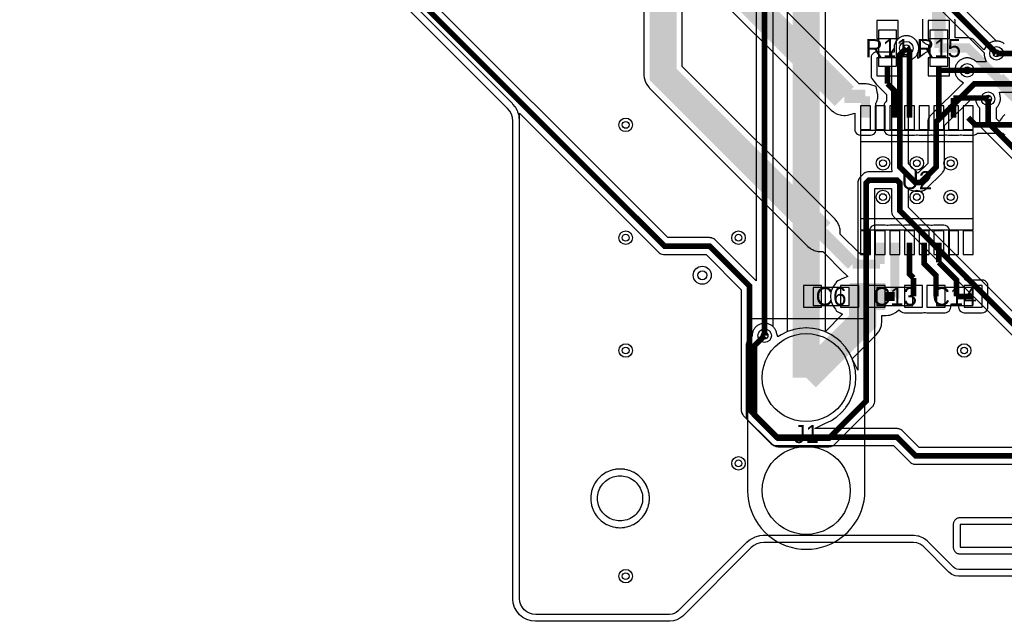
# Model space of a CAD drawing. Header units: millimetres. Extents: x -74 to 74, y -32 to 26.
# Tile 1 of 16: x -62 to -18, y -32 to -5. Entities that reach past the tile are written whole.
import ezdxf
from ezdxf.enums import TextEntityAlignment as Align

# ---------------------------------------------------------------- set-up
doc = ezdxf.new("R2010")
doc.units = ezdxf.units.MM
for name, color, linetype in [('COBRE_BAIXO', 7, 'Continuous'), ('COBRE_CIMA', 7, 'Continuous'), ('CONTORNO', 7, 'Continuous'), ('CORPOS_CIMA', 7, 'Continuous'), ('FUROS', 7, 'Continuous'), ('PADS_BAIXO', 7, 'Continuous'), ('PADS_CIMA', 7, 'Continuous'), ('PLANO_GND_BAIXO', 7, 'Continuous'), ('PLANO_GND_CIMA', 7, 'Continuous'), ('REFS_CIMA', 7, 'Continuous'), ('VIAS', 7, 'Continuous')]:
    doc.layers.add(name, color=color, linetype=linetype)

msp = doc.modelspace()

# ---------------------------------------------------------------- linework, layer by layer
at = {"layer": 'COBRE_BAIXO'}
for points, const_width in [([(29.283, 12.2), (29.283, 11.458), (29.208, 11.383), (25.761, 11.383), (18.181, 18.963), (11.646, 18.963), (9.643, 20.966), (-3.765, 20.966), (-5.002, 22.203), (-5.002, 23.679), (-5.886, 24.563), (-6.694, 24.563), (-7.612, 23.645), (-7.612, 21.301), (-11.67, 17.243), (-18.019, 17.243), (-18.279, 16.983), (-24.104, 16.983), (-28.846, 12.241), (-28.846, -19.341)], 0.25), ([(-61.73, 5.255), (-52.772, 5.255), (-45.478, -2.039), (-45.478, -3.177), (-33.283, -15.372), (-31.285, -15.372), (-29.509, -17.148), (-29.509, -22.623), (-28.246, -23.886), (-25.994, -23.886), (-24.338, -22.23), (-24.338, -12.573), (-24.215, -12.45), (-22.973, -12.45), (-22.85, -12.573), (-22.85, -13.809), (-16.858, -19.801), (-12.098, -19.801), (-9.946, -21.953)], 0.25), ([(-27, -21.2), (-27, 3.31), (-24.5, 3.31)], 1.2), ([(-27, -21.2), (-27, 3.31), (-22, 3.31)], 1.2), ([(-18.569, -6.832), (-20.857, -4.544), (-20.857, -3.828)], 0.25), ([(-22.562, -6.6), (-22.85, -6.888), (-22.85, -11.875), (-22.167, -12.558), (-21.931, -12.558), (-21.242, -11.869), (-21.242, -9.867), (-19.556, -8.181), (-12.528, -8.181), (-3.74, -16.969), (6.702, -16.969)], 0.25), ([(-19.866, -7.582), (-6.961, -7.582), (-1.581, -12.962), (8.143, -12.962)], 0.25), ([(-18.945, -8.839), (-18.945, -9.89), (-17.35, -11.485), (-15.931, -11.485), (-4.444, -22.972)], 0.25)]:
    msp.add_lwpolyline(points, dxfattribs=dict(at, const_width=const_width))
at = {"layer": 'COBRE_CIMA'}
for points, const_width in [([(-25.307, -8.733), (-33.762, -0.278)], 1.2), ([(-26.34, -14.767), (-33.342, -7.765), (-33.342, -3.238)], 1.2), ([(-21.125, -5.775), (-21.125, -4.958)], 0.6), ([(-21.125, -5.775), (-21.125, -6.592)], 0.4), ([(-22.562, -6.6), (-22.425, -6.737), (-22.425, -9.675)], 0.25), ([(-18.486, -7.947), (-19.841, -6.592), (-21.125, -6.592)], 0.4), ([(-2.744, -19.69), (-15.602, -6.832), (-18.569, -6.832)], 0.25), ([(-23.4, -7.425), (-23.4, -8.167)], 0.25), ([(-21.125, -7.425), (-21.125, -7.582)], 0.25), ([(-21.125, -7.582), (-21.125, -9.675)], 0.25), ([(-21.125, -7.582), (-19.866, -7.582)], 0.25), ([(-17.132, -9.407), (-17.132, -9.301), (-18.486, -7.947)], 0.6), ([(-23.4, -8.167), (-23.075, -8.492), (-23.075, -9.675)], 0.25), ([(-24.375, -8.733), (-25.307, -8.733)], 0.6), ([(-24.375, -9.675), (-24.375, -8.733)], 0.4), ([(-20.475, -8.808), (-18.976, -8.808), (-18.945, -8.839)], 0.25), ([(-20.475, -9.675), (-20.475, -8.808)], 0.25), ([(-19.825, -9.675), (-19.504, -9.996), (-17.877, -9.996)], 0.25), ([(-24.94, -16.167), (-26.34, -14.767)], 0.6), ([(-23.725, -15.225), (-23.725, -16.167)], 0.4), ([(-23.075, -15.225), (-23.075, -17.592), (-23.083, -17.6)], 0.4), ([(-22.425, -15.225), (-22.425, -16.608), (-22.25, -16.783)], 0.25), ([(-21.775, -15.225), (-21.775, -16.153), (-21.25, -16.678), (-21.25, -17.6)], 0.25), ([(-21.125, -15.225), (-21.125, -16.092)], 0.25), ([(-23.725, -16.167), (-24.94, -16.167)], 0.4), ([(-21.125, -16.092), (-20.342, -16.875), (-20.342, -17.6)], 0.25), ([(-24.5, -17.6), (-25.075, -17.6)], 1.2), ([(-24.5, -17.9), (-24.5, -17.6)], 1.2), ([(-23.9, -17.6), (-24.5, -17.6)], 1.2), ([(-23.491, -17.6), (-23.9, -17.6)], 1.2), ([(-22.25, -17.6), (-22.25, -16.783)], 0.25), ([(-27, -21.2), (-24.5, -18.7), (-24.5, -17.9)], 1.2), ([(-23.491, -17.6), (-23.083, -17.6)], 0.4), ([(-19.6, -17.6), (-20.342, -17.6)], 0.25), ([(-11.857, -23.37), (-11.857, -23.821), (-12.703, -24.667), (-22.149, -24.667), (-22.981, -23.835), (-28.32, -23.835), (-29.292, -22.863), (-29.292, -19.787), (-28.846, -19.341)], 0.25)]:
    msp.add_lwpolyline(points, dxfattribs=dict(at, const_width=const_width))
at = {"layer": 'CONTORNO'}
msp.add_lwpolyline([(0, -30), (-20.251, -30), (-20.407, -29.98), (-20.551, -29.92), (-20.676, -29.824), (-21.824, -28.676), (-21.949, -28.58), (-22.093, -28.52), (-22.249, -28.5), (-28.879, -28.5), (-29.035, -28.515), (-29.185, -28.561), (-29.323, -28.635), (-29.444, -28.734), (-32.476, -31.766), (-32.597, -31.865), (-32.735, -31.939), (-32.885, -31.985), (-33.041, -32), (-39, -32), (-39.195, -31.981), (-39.383, -31.924), (-39.556, -31.831), (-39.707, -31.707), (-39.831, -31.556), (-39.924, -31.383), (-39.981, -31.195), (-40, -31), (-40, -9.831), (-40.015, -9.675), (-40.061, -9.525), (-40.135, -9.387), (-40.234, -9.266), (-44.766, -4.734)], dxfattribs=at)
at = {"layer": 'CORPOS_CIMA'}
for points in [[(-23, -7.4), (-23, -5.8), (-23.8, -5.8), (-23.8, -7.4)], [(-21.525, -5.8), (-21.525, -7.4), (-20.725, -7.4), (-20.725, -5.8)], [(-24.6, -10.25), (-24.6, -14.65), (-19.6, -14.65), (-19.6, -10.25)], [(-25.1, -17.2), (-26.7, -17.2), (-26.7, -18), (-25.1, -18)], [(-23.875, -18), (-22.275, -18), (-22.275, -17.2), (-23.875, -17.2)], [(-21.225, -18), (-19.625, -18), (-19.625, -17.2), (-21.225, -17.2)], [(-29.6, -18.593), (-29.6, -26.207), (-29.59, -26.434), (-29.561, -26.658), (-29.511, -26.88), (-29.443, -27.096), (-29.356, -27.306), (-29.252, -27.507), (-29.13, -27.698), (-28.992, -27.878), (-28.838, -28.045), (-28.671, -28.199), (-28.491, -28.337), (-28.3, -28.459), (-28.099, -28.563), (-27.889, -28.65), (-27.673, -28.718), (-27.451, -28.768), (-27.227, -28.797), (-27, -28.807), (-26.773, -28.797), (-26.549, -28.768), (-26.327, -28.718), (-26.111, -28.65), (-25.901, -28.563), (-25.7, -28.459), (-25.509, -28.337), (-25.329, -28.199), (-25.162, -28.045), (-25.008, -27.878), (-24.87, -27.698), (-24.748, -27.507), (-24.644, -27.306), (-24.557, -27.096), (-24.489, -26.88), (-24.439, -26.658), (-24.41, -26.434), (-24.4, -26.207), (-24.4, -18.593)]]:
    msp.add_lwpolyline(points, close=True, dxfattribs=at)
at = {"layer": 'FUROS'}
for points in [[(-34.25, -26.55), (-34.253, -26.628), (-34.262, -26.706), (-34.278, -26.783), (-34.299, -26.859), (-34.326, -26.933), (-34.359, -27.004), (-34.397, -27.072), (-34.441, -27.138), (-34.49, -27.199), (-34.543, -27.257), (-34.601, -27.31), (-34.662, -27.359), (-34.728, -27.403), (-34.796, -27.441), (-34.867, -27.474), (-34.941, -27.501), (-35.017, -27.522), (-35.094, -27.538), (-35.172, -27.547), (-35.25, -27.55), (-35.328, -27.547), (-35.406, -27.538), (-35.483, -27.522), (-35.559, -27.501), (-35.633, -27.474), (-35.704, -27.441), (-35.772, -27.403), (-35.838, -27.359), (-35.899, -27.31), (-35.957, -27.257), (-36.01, -27.199), (-36.059, -27.138), (-36.103, -27.072), (-36.141, -27.004), (-36.174, -26.933), (-36.201, -26.859), (-36.222, -26.783), (-36.238, -26.706), (-36.247, -26.628), (-36.25, -26.55), (-36.247, -26.472), (-36.238, -26.394), (-36.222, -26.317), (-36.201, -26.241), (-36.174, -26.167), (-36.141, -26.096), (-36.103, -26.028), (-36.059, -25.962), (-36.01, -25.901), (-35.957, -25.843), (-35.899, -25.79), (-35.838, -25.741), (-35.772, -25.697), (-35.704, -25.659), (-35.633, -25.626), (-35.559, -25.599), (-35.483, -25.578), (-35.406, -25.562), (-35.328, -25.553), (-35.25, -25.55), (-35.172, -25.553), (-35.094, -25.562), (-35.017, -25.578), (-34.941, -25.599), (-34.867, -25.626), (-34.796, -25.659), (-34.728, -25.697), (-34.662, -25.741), (-34.601, -25.79), (-34.543, -25.843), (-34.49, -25.901), (-34.441, -25.962), (-34.397, -26.028), (-34.359, -26.096), (-34.326, -26.167), (-34.299, -26.241), (-34.278, -26.317), (-34.262, -26.394), (-34.253, -26.472)], [(-13.185, -28.713), (-13.185, -27.713), (-20.185, -27.713), (-20.185, -28.713)]]:
    msp.add_lwpolyline(points, close=True, dxfattribs=at)
at = {"layer": 'PADS_BAIXO'}
for points in [[(-25.05, -21.2), (-25.067, -21.455), (-25.116, -21.705), (-25.198, -21.946), (-25.311, -22.175), (-25.453, -22.387), (-25.621, -22.579), (-25.813, -22.747), (-26.025, -22.889), (-26.254, -23.002), (-26.495, -23.084), (-26.745, -23.133), (-27, -23.15), (-27.255, -23.133), (-27.505, -23.084), (-27.746, -23.002), (-27.975, -22.889), (-28.187, -22.747), (-28.379, -22.579), (-28.547, -22.387), (-28.689, -22.175), (-28.802, -21.946), (-28.884, -21.705), (-28.933, -21.455), (-28.95, -21.2), (-28.933, -20.945), (-28.884, -20.695), (-28.802, -20.454), (-28.689, -20.225), (-28.547, -20.013), (-28.379, -19.821), (-28.187, -19.653), (-27.975, -19.511), (-27.746, -19.398), (-27.505, -19.316), (-27.255, -19.267), (-27, -19.25), (-26.745, -19.267), (-26.495, -19.316), (-26.254, -19.398), (-26.025, -19.511), (-25.813, -19.653), (-25.621, -19.821), (-25.453, -20.013), (-25.311, -20.225), (-25.198, -20.454), (-25.116, -20.695), (-25.067, -20.945)], [(-25.05, -26.2), (-25.067, -26.455), (-25.116, -26.705), (-25.198, -26.946), (-25.311, -27.175), (-25.453, -27.387), (-25.621, -27.579), (-25.813, -27.747), (-26.025, -27.889), (-26.254, -28.002), (-26.495, -28.084), (-26.745, -28.133), (-27, -28.15), (-27.255, -28.133), (-27.505, -28.084), (-27.746, -28.002), (-27.975, -27.889), (-28.187, -27.747), (-28.379, -27.579), (-28.547, -27.387), (-28.689, -27.175), (-28.802, -26.946), (-28.884, -26.705), (-28.933, -26.455), (-28.95, -26.2), (-28.933, -25.945), (-28.884, -25.695), (-28.802, -25.454), (-28.689, -25.225), (-28.547, -25.013), (-28.379, -24.821), (-28.187, -24.653), (-27.975, -24.511), (-27.746, -24.398), (-27.505, -24.316), (-27.255, -24.267), (-27, -24.25), (-26.745, -24.267), (-26.495, -24.316), (-26.254, -24.398), (-26.025, -24.511), (-25.813, -24.653), (-25.621, -24.821), (-25.453, -25.013), (-25.311, -25.225), (-25.198, -25.454), (-25.116, -25.695), (-25.067, -25.945)]]:
    msp.add_lwpolyline(points, close=True, dxfattribs=at)
at = {"layer": 'PADS_CIMA'}
for points in [[(-22.925, -6.175), (-22.925, -5.375), (-23.875, -5.375), (-23.875, -6.175)], [(-21.6, -5.375), (-21.6, -6.175), (-20.65, -6.175), (-20.65, -5.375)], [(-22.925, -7.825), (-22.925, -7.025), (-23.875, -7.025), (-23.875, -7.825)], [(-21.6, -7.025), (-21.6, -7.825), (-20.65, -7.825), (-20.65, -7.025)], [(-24.6, -9.15), (-24.6, -10.2), (-24.15, -10.2), (-24.15, -9.15)], [(-23.95, -9.15), (-23.95, -10.2), (-23.5, -10.2), (-23.5, -9.15)], [(-23.3, -9.15), (-23.3, -10.2), (-22.85, -10.2), (-22.85, -9.15)], [(-22.65, -9.15), (-22.65, -10.2), (-22.2, -10.2), (-22.2, -9.15)], [(-22, -9.15), (-22, -10.2), (-21.55, -10.2), (-21.55, -9.15)], [(-21.35, -9.15), (-21.35, -10.2), (-20.9, -10.2), (-20.9, -9.15)], [(-20.7, -9.15), (-20.7, -10.2), (-20.25, -10.2), (-20.25, -9.15)], [(-20.05, -9.15), (-20.05, -10.2), (-19.6, -10.2), (-19.6, -9.15)], [(-24.6, -10.75), (-24.6, -14.15), (-19.6, -14.15), (-19.6, -10.75)], [(-24.6, -14.7), (-24.6, -15.75), (-24.15, -15.75), (-24.15, -14.7)], [(-23.95, -14.7), (-23.95, -15.75), (-23.5, -15.75), (-23.5, -14.7)], [(-23.3, -14.7), (-23.3, -15.75), (-22.85, -15.75), (-22.85, -14.7)], [(-22.65, -14.7), (-22.65, -15.75), (-22.2, -15.75), (-22.2, -14.7)], [(-22, -14.7), (-22, -15.75), (-21.55, -15.75), (-21.55, -14.7)], [(-21.35, -14.7), (-21.35, -15.75), (-20.9, -15.75), (-20.9, -14.7)], [(-20.7, -14.7), (-20.7, -15.75), (-20.25, -15.75), (-20.25, -14.7)], [(-20.05, -14.7), (-20.05, -15.75), (-19.6, -15.75), (-19.6, -14.7)], [(-26.325, -17.125), (-27.125, -17.125), (-27.125, -18.075), (-26.325, -18.075)], [(-24.675, -17.125), (-25.475, -17.125), (-25.475, -18.075), (-24.675, -18.075)], [(-24.3, -18.075), (-23.5, -18.075), (-23.5, -17.125), (-24.3, -17.125)], [(-22.65, -18.075), (-21.85, -18.075), (-21.85, -17.125), (-22.65, -17.125)], [(-21.65, -18.075), (-20.85, -18.075), (-20.85, -17.125), (-21.65, -17.125)], [(-20, -18.075), (-19.2, -18.075), (-19.2, -17.125), (-20, -17.125)], [(-25.05, -21.2), (-25.067, -21.455), (-25.116, -21.705), (-25.198, -21.946), (-25.311, -22.175), (-25.453, -22.387), (-25.621, -22.579), (-25.813, -22.747), (-26.025, -22.889), (-26.254, -23.002), (-26.495, -23.084), (-26.745, -23.133), (-27, -23.15), (-27.255, -23.133), (-27.505, -23.084), (-27.746, -23.002), (-27.975, -22.889), (-28.187, -22.747), (-28.379, -22.579), (-28.547, -22.387), (-28.689, -22.175), (-28.802, -21.946), (-28.884, -21.705), (-28.933, -21.455), (-28.95, -21.2), (-28.933, -20.945), (-28.884, -20.695), (-28.802, -20.454), (-28.689, -20.225), (-28.547, -20.013), (-28.379, -19.821), (-28.187, -19.653), (-27.975, -19.511), (-27.746, -19.398), (-27.505, -19.316), (-27.255, -19.267), (-27, -19.25), (-26.745, -19.267), (-26.495, -19.316), (-26.254, -19.398), (-26.025, -19.511), (-25.813, -19.653), (-25.621, -19.821), (-25.453, -20.013), (-25.311, -20.225), (-25.198, -20.454), (-25.116, -20.695), (-25.067, -20.945)], [(-25.05, -26.2), (-25.067, -26.455), (-25.116, -26.705), (-25.198, -26.946), (-25.311, -27.175), (-25.453, -27.387), (-25.621, -27.579), (-25.813, -27.747), (-26.025, -27.889), (-26.254, -28.002), (-26.495, -28.084), (-26.745, -28.133), (-27, -28.15), (-27.255, -28.133), (-27.505, -28.084), (-27.746, -28.002), (-27.975, -27.889), (-28.187, -27.747), (-28.379, -27.579), (-28.547, -27.387), (-28.689, -27.175), (-28.802, -26.946), (-28.884, -26.705), (-28.933, -26.455), (-28.95, -26.2), (-28.933, -25.945), (-28.884, -25.695), (-28.802, -25.454), (-28.689, -25.225), (-28.547, -25.013), (-28.379, -24.821), (-28.187, -24.653), (-27.975, -24.511), (-27.746, -24.398), (-27.505, -24.316), (-27.255, -24.267), (-27, -24.25), (-26.745, -24.267), (-26.495, -24.316), (-26.254, -24.398), (-26.025, -24.511), (-25.813, -24.653), (-25.621, -24.821), (-25.453, -25.013), (-25.311, -25.225), (-25.198, -25.454), (-25.116, -25.695), (-25.067, -25.945)]]:
    msp.add_lwpolyline(points, close=True, dxfattribs=at)
at = {"layer": 'PLANO_GND_BAIXO'}
for points in [[(-29.221, 12.241), (-29.221, -16.906), (-29.244, -16.883), (-31.02, -15.107), (-31.038, -15.09), (-31.057, -15.075), (-31.098, -15.048), (-31.119, -15.036), (-31.165, -15.017), (-31.188, -15.01), (-31.236, -15.001), (-31.26, -14.998), (-31.285, -14.997), (-33.128, -14.997), (-45.103, -3.022)], [(-27.85, 3.31), (-27.85, -19.171), (-27.857, -19.174), (-28.086, -19.287), (-28.114, -19.303), (-28.264, -19.39), (-28.311, -19.215), (-28.319, -19.183), (-28.332, -19.146), (-28.345, -19.116), (-28.362, -19.08), (-28.378, -19.052), (-28.4, -19.019), (-28.42, -18.994), (-28.446, -18.964), (-28.471, -18.935), (-28.471, 12.086)], [(-21.122, -4.809), (-19.121, -6.81), (-19.118, -6.848), (-19.116, -6.888), (-19.112, -6.92), (-19.104, -6.958), (-19.096, -6.99), (-19.083, -7.027), (-19.022, -7.207), (-19.46, -7.207), (-19.489, -7.182), (-19.519, -7.156), (-19.544, -7.136), (-19.577, -7.114), (-19.605, -7.098), (-19.641, -7.081), (-19.671, -7.068), (-19.708, -7.055), (-19.74, -7.047), (-19.778, -7.039), (-19.81, -7.035), (-19.85, -7.033), (-19.882, -7.033), (-19.922, -7.035), (-19.954, -7.039), (-19.992, -7.047), (-20.024, -7.055), (-20.061, -7.068), (-20.091, -7.081), (-20.127, -7.098), (-20.155, -7.114), (-20.188, -7.136), (-20.213, -7.156), (-20.243, -7.182), (-20.266, -7.205), (-20.292, -7.235), (-20.312, -7.26), (-20.334, -7.293), (-20.35, -7.321), (-20.367, -7.357), (-20.38, -7.387), (-20.393, -7.424), (-20.401, -7.456), (-20.409, -7.494), (-20.413, -7.526), (-20.415, -7.566), (-20.415, -7.598), (-20.413, -7.638), (-20.409, -7.67), (-20.401, -7.708), (-20.393, -7.74), (-20.38, -7.777), (-20.367, -7.807), (-20.35, -7.843), (-20.334, -7.871), (-20.312, -7.904), (-20.292, -7.929), (-20.266, -7.959), (-20.243, -7.982), (-20.213, -8.008), (-20.188, -8.028), (-20.155, -8.05), (-20.035, -8.13), (-21.507, -9.602), (-21.524, -9.62), (-21.539, -9.639), (-21.566, -9.68), (-21.578, -9.701), (-21.597, -9.747), (-21.604, -9.77), (-21.613, -9.818), (-21.616, -9.842), (-21.617, -9.867), (-21.617, -11.714), (-22.049, -12.146), (-22.475, -11.72), (-22.475, -7.151), (-22.404, -7.127), (-22.367, -7.114), (-22.337, -7.101), (-22.301, -7.084), (-22.273, -7.068), (-22.24, -7.046), (-22.215, -7.026), (-22.185, -7), (-22.162, -6.977), (-22.136, -6.947), (-22.116, -6.922), (-22.094, -6.889), (-22.078, -6.861), (-22.061, -6.825), (-22.048, -6.795), (-22.035, -6.758), (-22.027, -6.726), (-22.019, -6.688), (-22.015, -6.656), (-22.013, -6.616), (-22.013, -6.584), (-22.015, -6.544), (-22.019, -6.512), (-22.027, -6.474), (-22.035, -6.442), (-22.048, -6.405), (-22.061, -6.375), (-22.078, -6.339), (-22.094, -6.311), (-22.116, -6.278), (-22.136, -6.253), (-22.162, -6.223), (-22.185, -6.2), (-22.215, -6.174), (-22.24, -6.154), (-22.273, -6.132), (-22.301, -6.116), (-22.337, -6.099), (-22.367, -6.086), (-22.404, -6.073), (-22.436, -6.065), (-22.474, -6.057), (-22.506, -6.053), (-22.546, -6.051), (-22.578, -6.051), (-22.618, -6.053), (-22.65, -6.057), (-22.688, -6.065), (-22.72, -6.073), (-22.757, -6.086), (-22.787, -6.099), (-22.823, -6.116), (-22.851, -6.132), (-22.884, -6.154), (-22.909, -6.174), (-22.939, -6.2), (-22.962, -6.223), (-22.988, -6.253), (-23.008, -6.278), (-23.03, -6.311), (-23.046, -6.339), (-23.063, -6.375), (-23.076, -6.405), (-23.089, -6.442), (-23.097, -6.474), (-23.105, -6.512), (-23.109, -6.544), (-23.111, -6.584), (-23.114, -6.619), (-23.132, -6.641), (-23.147, -6.66), (-23.174, -6.701), (-23.186, -6.722), (-23.205, -6.768), (-23.212, -6.791), (-23.221, -6.839), (-23.224, -6.863), (-23.225, -6.888), (-23.225, -11.875), (-23.224, -11.9), (-23.221, -11.924), (-23.207, -12.075), (-24.215, -12.075), (-24.24, -12.076), (-24.264, -12.079), (-24.312, -12.088), (-24.335, -12.095), (-24.381, -12.114), (-24.392, -12.12), (-24.402, -12.126), (-24.443, -12.153), (-24.462, -12.168), (-24.48, -12.185), (-24.603, -12.308), (-24.62, -12.326), (-24.635, -12.345), (-24.662, -12.386), (-24.674, -12.407), (-24.693, -12.453), (-24.7, -12.476), (-24.709, -12.524), (-24.712, -12.548), (-24.713, -12.573), (-24.713, -20.873), (-24.974, -20.343), (-25.087, -20.114), (-25.103, -20.086), (-25.245, -19.874), (-25.265, -19.848), (-25.433, -19.656), (-25.456, -19.633), (-25.648, -19.465), (-25.674, -19.445), (-25.886, -19.303), (-25.914, -19.287), (-26.143, -19.174), (-26.15, -19.171), (-26.15, -0.783)], [(-18.222, -6.406), (-18.247, -6.386), (-18.28, -6.364), (-18.308, -6.348), (-18.344, -6.331), (-18.374, -6.318), (-18.411, -6.305), (-18.443, -6.297), (-18.481, -6.289), (-18.513, -6.285), (-18.553, -6.283), (-18.591, -6.28), (-20.482, -4.389)], [(-16.703, -19.426), (-22.475, -13.654), (-22.475, -12.856), (-22.287, -12.913), (-22.264, -12.92), (-22.216, -12.929), (-22.192, -12.932), (-22.167, -12.933), (-21.931, -12.933), (-21.906, -12.932), (-21.882, -12.929), (-21.834, -12.92), (-21.811, -12.913), (-21.765, -12.894), (-21.744, -12.882), (-21.703, -12.855), (-21.684, -12.84), (-21.666, -12.823), (-20.977, -12.134), (-20.96, -12.116), (-20.945, -12.097), (-20.918, -12.056), (-20.906, -12.035), (-20.887, -11.989), (-20.88, -11.966), (-20.871, -11.918), (-20.868, -11.894), (-20.867, -11.869), (-20.867, -10.022), (-19.535, -8.69), (-19.488, -8.927), (-19.48, -8.965), (-19.472, -8.997), (-19.459, -9.034), (-19.446, -9.064), (-19.429, -9.1), (-19.413, -9.128), (-19.391, -9.161), (-19.371, -9.186), (-19.345, -9.216), (-19.32, -9.245), (-19.32, -9.89), (-19.319, -9.915), (-19.316, -9.939), (-19.307, -9.987), (-19.3, -10.01), (-19.281, -10.056), (-19.269, -10.077), (-19.242, -10.118), (-19.227, -10.137), (-19.21, -10.155), (-17.615, -11.75)], [(-18.199, -9.55), (-18.224, -9.57), (-18.254, -9.596), (-18.277, -9.619), (-18.303, -9.649), (-18.323, -9.674), (-18.456, -9.848), (-18.57, -9.735), (-18.57, -9.245), (-18.57, -9.245), (-18.545, -9.216), (-18.519, -9.186), (-18.499, -9.161), (-18.477, -9.128), (-18.461, -9.1), (-18.444, -9.064), (-18.431, -9.034), (-18.418, -8.997), (-18.41, -8.965), (-18.402, -8.927), (-18.398, -8.895), (-18.396, -8.855), (-18.396, -8.823), (-18.398, -8.783), (-18.402, -8.751), (-18.41, -8.713), (-18.441, -8.556), (-14.787, -8.556)], [(-5.955, -29.7), (-20.232, -29.7), (-20.329, -29.688), (-20.399, -29.658), (-20.478, -29.598), (-21.612, -28.464), (-21.641, -28.438), (-21.766, -28.342), (-21.788, -28.327), (-21.81, -28.314), (-21.834, -28.303), (-21.978, -28.243), (-22.003, -28.234), (-22.029, -28.227), (-22.055, -28.222), (-22.211, -28.202), (-22.249, -28.2), (-28.879, -28.2), (-28.908, -28.201), (-29.064, -28.216), (-29.094, -28.221), (-29.123, -28.228), (-29.273, -28.274), (-29.3, -28.284), (-29.327, -28.297), (-29.465, -28.371), (-29.49, -28.386), (-29.513, -28.403), (-29.634, -28.502), (-29.656, -28.522), (-32.678, -31.543), (-32.764, -31.614), (-32.851, -31.661), (-32.944, -31.689), (-33.055, -31.7), (-38.985, -31.7), (-39.136, -31.685), (-39.267, -31.646), (-39.388, -31.581), (-39.494, -31.494), (-39.581, -31.388), (-39.646, -31.267), (-39.685, -31.136), (-39.7, -30.985), (-39.7, -9.831), (-39.7, -9.485), (-33.548, -15.637), (-33.548, -15.637), (-33.53, -15.654), (-33.511, -15.669), (-33.47, -15.696), (-33.449, -15.708), (-33.403, -15.727), (-33.38, -15.734), (-33.332, -15.743), (-33.308, -15.746), (-33.283, -15.747), (-31.44, -15.747), (-29.884, -17.303), (-29.884, -22.623), (-29.883, -22.648), (-29.88, -22.672), (-29.871, -22.72), (-29.864, -22.743), (-29.845, -22.789), (-29.833, -22.81), (-29.806, -22.851), (-29.791, -22.87), (-29.774, -22.888), (-28.511, -24.151), (-28.493, -24.168), (-28.474, -24.183), (-28.433, -24.21), (-28.412, -24.222), (-28.366, -24.241), (-28.343, -24.248), (-28.295, -24.257), (-28.271, -24.26), (-28.246, -24.261), (-25.994, -24.261), (-25.969, -24.26), (-25.945, -24.257), (-25.897, -24.248), (-25.874, -24.241), (-25.828, -24.222), (-25.807, -24.21), (-25.766, -24.183), (-25.747, -24.168), (-25.729, -24.151), (-24.073, -22.495), (-24.056, -22.477), (-24.041, -22.458), (-24.014, -22.417), (-24.002, -22.396), (-23.983, -22.35), (-23.976, -22.327), (-23.967, -22.279), (-23.964, -22.255), (-23.963, -22.23), (-23.963, -12.825), (-23.225, -12.825), (-23.225, -13.809), (-23.224, -13.834), (-23.221, -13.858), (-23.212, -13.906), (-23.205, -13.929), (-23.186, -13.975), (-23.174, -13.996), (-23.147, -14.037), (-23.132, -14.056), (-23.115, -14.074), (-17.123, -20.066)], [(-13.185, -27.413), (-20.185, -27.413), (-20.214, -27.414), (-20.244, -27.419), (-20.244, -27.419), (-20.272, -27.426), (-20.3, -27.436), (-20.326, -27.448), (-20.352, -27.464), (-20.375, -27.481), (-20.397, -27.501), (-20.417, -27.523), (-20.434, -27.546), (-20.45, -27.572), (-20.462, -27.598), (-20.472, -27.626), (-20.479, -27.654), (-20.484, -27.684), (-20.485, -27.713), (-20.485, -28.713), (-20.484, -28.742), (-20.479, -28.772), (-20.472, -28.8), (-20.462, -28.828), (-20.45, -28.854), (-20.434, -28.88), (-20.417, -28.903), (-20.397, -28.925), (-20.375, -28.945), (-20.352, -28.962), (-20.326, -28.978), (-20.3, -28.99), (-20.272, -29), (-20.244, -29.007), (-20.214, -29.012), (-20.185, -29.013), (-13.185, -29.013)]]:
    msp.add_lwpolyline(points, dxfattribs=at)
msp.add_lwpolyline([(-33.968, -26.765), (-33.964, -26.742), (-33.955, -26.664), (-33.953, -26.64), (-33.95, -26.562), (-33.95, -26.538), (-33.953, -26.46), (-33.955, -26.436), (-33.964, -26.358), (-33.968, -26.335), (-33.983, -26.258), (-33.989, -26.235), (-34.01, -26.16), (-34.017, -26.137), (-34.045, -26.063), (-34.054, -26.042), (-34.087, -25.97), (-34.097, -25.949), (-34.136, -25.881), (-34.148, -25.861), (-34.192, -25.796), (-34.205, -25.776), (-34.254, -25.715), (-34.269, -25.697), (-34.323, -25.639), (-34.339, -25.623), (-34.397, -25.569), (-34.415, -25.554), (-34.476, -25.505), (-34.496, -25.492), (-34.561, -25.448), (-34.581, -25.436), (-34.649, -25.397), (-34.67, -25.387), (-34.742, -25.354), (-34.763, -25.345), (-34.837, -25.317), (-34.86, -25.31), (-34.935, -25.289), (-34.958, -25.283), (-35.035, -25.268), (-35.058, -25.264), (-35.136, -25.255), (-35.16, -25.253), (-35.238, -25.25), (-35.262, -25.25), (-35.34, -25.253), (-35.364, -25.255), (-35.442, -25.264), (-35.465, -25.268), (-35.542, -25.283), (-35.565, -25.289), (-35.64, -25.31), (-35.663, -25.317), (-35.737, -25.345), (-35.758, -25.354), (-35.83, -25.387), (-35.851, -25.397), (-35.919, -25.436), (-35.939, -25.448), (-36.004, -25.492), (-36.024, -25.505), (-36.085, -25.554), (-36.103, -25.569), (-36.161, -25.623), (-36.177, -25.639), (-36.231, -25.697), (-36.246, -25.715), (-36.295, -25.776), (-36.308, -25.796), (-36.352, -25.861), (-36.364, -25.881), (-36.403, -25.949), (-36.413, -25.97), (-36.446, -26.042), (-36.455, -26.063), (-36.483, -26.137), (-36.49, -26.16), (-36.511, -26.235), (-36.517, -26.258), (-36.532, -26.335), (-36.536, -26.358), (-36.545, -26.436), (-36.547, -26.46), (-36.55, -26.538), (-36.55, -26.562), (-36.547, -26.64), (-36.545, -26.664), (-36.536, -26.742), (-36.532, -26.765), (-36.517, -26.842), (-36.511, -26.865), (-36.49, -26.94), (-36.483, -26.963), (-36.455, -27.037), (-36.446, -27.058), (-36.413, -27.13), (-36.403, -27.151), (-36.364, -27.219), (-36.352, -27.239), (-36.308, -27.304), (-36.295, -27.324), (-36.246, -27.385), (-36.231, -27.403), (-36.177, -27.461), (-36.161, -27.477), (-36.103, -27.531), (-36.085, -27.546), (-36.024, -27.595), (-36.004, -27.608), (-35.939, -27.652), (-35.919, -27.664), (-35.851, -27.703), (-35.83, -27.713), (-35.758, -27.746), (-35.737, -27.755), (-35.663, -27.783), (-35.64, -27.79), (-35.565, -27.811), (-35.542, -27.817), (-35.465, -27.832), (-35.442, -27.836), (-35.364, -27.845), (-35.34, -27.847), (-35.262, -27.85), (-35.238, -27.85), (-35.16, -27.847), (-35.136, -27.845), (-35.058, -27.836), (-35.035, -27.832), (-34.958, -27.817), (-34.935, -27.811), (-34.86, -27.79), (-34.837, -27.783), (-34.763, -27.755), (-34.742, -27.746), (-34.67, -27.713), (-34.649, -27.703), (-34.581, -27.664), (-34.561, -27.652), (-34.496, -27.608), (-34.476, -27.595), (-34.415, -27.546), (-34.397, -27.531), (-34.339, -27.477), (-34.323, -27.461), (-34.269, -27.403), (-34.254, -27.385), (-34.205, -27.324), (-34.192, -27.304), (-34.148, -27.239), (-34.136, -27.219), (-34.097, -27.151), (-34.087, -27.13), (-34.054, -27.058), (-34.045, -27.037), (-34.017, -26.963), (-34.01, -26.94), (-33.989, -26.865), (-33.983, -26.842), (-33.968, -26.765)], close=True, dxfattribs=at)
at = {"layer": 'PLANO_GND_CIMA'}
for points in [[(-32.544, -2.698), (-25.908, -9.334), (-25.89, -9.351), (-25.799, -9.425), (-25.758, -9.452), (-25.654, -9.508), (-25.609, -9.527), (-25.497, -9.561), (-25.449, -9.57), (-25.332, -9.582), (-25.282, -9.582), (-25.165, -9.57), (-25.117, -9.561), (-25.005, -9.527), (-24.85, -9.48), (-24.85, -10.2), (-24.841, -10.265), (-24.817, -10.325), (-24.777, -10.377), (-24.725, -10.417), (-24.665, -10.441), (-24.6, -10.45), (-24.15, -10.45), (-24.085, -10.441), (-24.025, -10.417), (-23.973, -10.377), (-23.933, -10.325), (-23.909, -10.265), (-23.9, -10.2), (-23.9, -9.15), (-23.909, -9.085), (-23.915, -9.036), (-23.905, -9.018), (-23.877, -8.966), (-23.859, -8.92), (-23.842, -8.864), (-23.832, -8.816), (-23.826, -8.758), (-23.826, -8.708), (-23.832, -8.65), (-23.842, -8.602), (-23.901, -8.304), (-24.188, -8.217), (-24.244, -8.2), (-24.292, -8.19), (-24.35, -8.184), (-24.375, -8.183), (-24.66, -8.183), (-24.689, -8.15), (-24.706, -8.132), (-33.161, 0.323)], [(-16.54, -24.292), (-21.994, -24.292), (-22.716, -23.57), (-22.734, -23.553), (-22.753, -23.538), (-22.794, -23.511), (-22.815, -23.499), (-22.861, -23.48), (-22.884, -23.473), (-22.932, -23.464), (-22.956, -23.461), (-22.981, -23.46), (-26.618, -23.46), (-26.143, -23.226), (-25.914, -23.113), (-25.886, -23.097), (-25.674, -22.955), (-25.648, -22.935), (-25.456, -22.767), (-25.433, -22.744), (-25.265, -22.552), (-25.245, -22.526), (-25.103, -22.314), (-25.087, -22.286), (-24.974, -22.057), (-24.962, -22.027), (-24.88, -21.785), (-24.871, -21.753), (-24.821, -21.503), (-24.817, -21.471), (-24.801, -21.216), (-24.801, -21.184), (-24.817, -20.929), (-24.821, -20.897), (-24.871, -20.647), (-24.88, -20.615), (-24.962, -20.373), (-24.964, -20.366), (-23.899, -19.301), (-23.882, -19.283), (-23.808, -19.192), (-23.781, -19.151), (-23.725, -19.047), (-23.706, -19.002), (-23.672, -18.89), (-23.663, -18.842), (-23.651, -18.725), (-23.65, -18.7), (-23.65, -18.45), (-23.491, -18.45), (-23.466, -18.449), (-23.349, -18.437), (-23.301, -18.428), (-23.189, -18.394), (-23.144, -18.375), (-23.04, -18.319), (-22.999, -18.292), (-22.908, -18.218), (-22.89, -18.203), (-22.827, -18.252), (-22.775, -18.292), (-22.715, -18.316), (-22.65, -18.325), (-21.85, -18.325), (-21.785, -18.316), (-21.75, -18.312), (-21.715, -18.316), (-21.65, -18.325), (-20.85, -18.325), (-20.785, -18.316), (-20.725, -18.292), (-20.673, -18.252), (-20.633, -18.2), (-20.609, -18.14), (-20.6, -18.075), (-20.581, -17.934), (-20.439, -17.962), (-20.391, -17.971), (-20.367, -17.974), (-20.262, -17.984), (-20.25, -18.075), (-20.241, -18.14), (-20.217, -18.2), (-20.177, -18.252), (-20.125, -18.292), (-20.065, -18.316), (-20, -18.325), (-19.2, -18.325), (-19.135, -18.316), (-19.075, -18.292), (-19.023, -18.252), (-18.983, -18.2), (-18.959, -18.14), (-18.95, -18.075), (-18.95, -17.125), (-18.959, -17.06), (-18.983, -17), (-19.023, -16.948), (-19.075, -16.908), (-19.135, -16.884), (-19.2, -16.875), (-19.951, -16.875), (-19.98, -16.778), (-19.987, -16.755), (-20.006, -16.709), (-20.018, -16.688), (-20.045, -16.647), (-20.06, -16.628), (-20.077, -16.61), (-20.721, -15.966), (-20.683, -15.875), (-20.659, -15.815), (-20.65, -15.75), (-20.65, -14.7), (-20.659, -14.635), (-20.683, -14.575), (-20.723, -14.523), (-20.775, -14.483), (-20.835, -14.459), (-20.9, -14.45), (-21.35, -14.45), (-21.415, -14.459), (-21.45, -14.463), (-21.485, -14.459), (-21.55, -14.45), (-22, -14.45), (-22.065, -14.459), (-22.1, -14.463), (-22.135, -14.459), (-22.2, -14.45), (-22.65, -14.45), (-22.715, -14.459), (-22.75, -14.463), (-22.785, -14.459), (-22.85, -14.45), (-23.3, -14.45), (-23.365, -14.459), (-23.4, -14.463), (-23.435, -14.459), (-23.5, -14.45), (-23.95, -14.45), (-24.015, -14.459), (-24.075, -14.483), (-24.127, -14.523), (-24.167, -14.575), (-24.191, -14.635), (-24.2, -14.7), (-24.2, -15.717), (-24.612, -15.717), (-25.492, -14.838), (-25.492, -14.791), (-25.492, -14.742), (-25.503, -14.625), (-25.513, -14.577), (-25.547, -14.464), (-25.566, -14.419), (-25.621, -14.315), (-25.648, -14.275), (-25.723, -14.184), (-25.739, -14.166), (-32.492, -7.413), (-32.492, -3.238)], [(-9.049, -29.7), (-20.232, -29.7), (-20.329, -29.688), (-20.399, -29.658), (-20.478, -29.598), (-21.612, -28.464), (-21.641, -28.438), (-21.766, -28.342), (-21.788, -28.327), (-21.81, -28.314), (-21.834, -28.303), (-21.978, -28.243), (-22.003, -28.234), (-22.029, -28.227), (-22.055, -28.222), (-22.211, -28.202), (-22.249, -28.2), (-28.879, -28.2), (-28.908, -28.201), (-29.064, -28.216), (-29.094, -28.221), (-29.123, -28.228), (-29.273, -28.274), (-29.3, -28.284), (-29.327, -28.297), (-29.465, -28.371), (-29.49, -28.386), (-29.513, -28.403), (-29.634, -28.502), (-29.656, -28.522), (-32.678, -31.543), (-32.764, -31.614), (-32.851, -31.661), (-32.944, -31.689), (-33.055, -31.7), (-38.985, -31.7), (-39.136, -31.685), (-39.267, -31.646), (-39.388, -31.581), (-39.494, -31.494), (-39.581, -31.388), (-39.646, -31.267), (-39.685, -31.136), (-39.7, -30.985), (-39.7, -9.831), (-39.701, -9.802), (-39.716, -9.646), (-39.721, -9.616), (-39.728, -9.587), (-39.774, -9.437), (-39.784, -9.41), (-39.797, -9.383), (-39.871, -9.245), (-39.886, -9.22), (-39.903, -9.197), (-40.002, -9.076), (-40.022, -9.054), (-44.554, -4.522)], [(-34.192, -4.553), (-34.192, -7.765), (-34.191, -7.79), (-34.179, -7.907), (-34.17, -7.955), (-34.136, -8.067), (-34.117, -8.112), (-34.061, -8.216), (-34.034, -8.257), (-33.96, -8.348), (-33.943, -8.366), (-26.941, -15.368), (-26.923, -15.384), (-26.832, -15.459), (-26.792, -15.486), (-26.688, -15.541), (-26.643, -15.56), (-26.53, -15.594), (-26.482, -15.604), (-26.365, -15.615), (-26.316, -15.615), (-26.269, -15.615), (-25.329, -16.556), (-25.311, -16.572), (-25.154, -16.714), (-25.377, -16.806), (-25.422, -16.825), (-25.526, -16.881), (-25.529, -16.882), (-25.54, -16.884), (-25.6, -16.908), (-25.652, -16.948), (-25.692, -17), (-25.705, -17.032), (-25.767, -17.108), (-25.794, -17.149), (-25.85, -17.253), (-25.869, -17.298), (-25.903, -17.41), (-25.912, -17.458), (-25.924, -17.575), (-25.924, -17.625), (-25.912, -17.742), (-25.903, -17.79), (-25.869, -17.902), (-25.85, -17.947), (-25.794, -18.051), (-25.767, -18.092), (-25.705, -18.168), (-25.692, -18.2), (-25.652, -18.252), (-25.6, -18.292), (-25.54, -18.316), (-25.504, -18.331), (-25.422, -18.375), (-25.39, -18.388), (-26.166, -19.164), (-26.173, -19.162), (-26.415, -19.08), (-26.447, -19.071), (-26.697, -19.021), (-26.729, -19.017), (-26.984, -19.001), (-27.016, -19.001), (-27.271, -19.017), (-27.303, -19.021), (-27.553, -19.071), (-27.585, -19.08), (-27.827, -19.162), (-27.857, -19.174), (-28.086, -19.287), (-28.114, -19.303), (-28.264, -19.39), (-28.311, -19.215), (-28.319, -19.183), (-28.332, -19.146), (-28.345, -19.116), (-28.362, -19.08), (-28.378, -19.052), (-28.4, -19.019), (-28.42, -18.994), (-28.446, -18.964), (-28.469, -18.941), (-28.499, -18.915), (-28.524, -18.895), (-28.557, -18.873), (-28.585, -18.857), (-28.621, -18.84), (-28.651, -18.827), (-28.688, -18.814), (-28.72, -18.806), (-28.758, -18.798), (-28.79, -18.794), (-28.83, -18.792), (-28.862, -18.792), (-28.902, -18.794), (-28.934, -18.798), (-28.972, -18.806), (-29.004, -18.814), (-29.041, -18.827), (-29.071, -18.84), (-29.107, -18.857), (-29.135, -18.873), (-29.168, -18.895), (-29.193, -18.915), (-29.223, -18.941), (-29.246, -18.964), (-29.272, -18.994), (-29.292, -19.019), (-29.314, -19.052), (-29.33, -19.08), (-29.347, -19.116), (-29.36, -19.146), (-29.373, -19.183), (-29.381, -19.215), (-29.389, -19.253), (-29.393, -19.285), (-29.395, -19.325), (-29.398, -19.363), (-29.557, -19.522), (-29.574, -19.54), (-29.589, -19.559), (-29.616, -19.6), (-29.628, -19.621), (-29.647, -19.667), (-29.654, -19.69), (-29.663, -19.738), (-29.666, -19.762), (-29.667, -19.787), (-29.667, -22.863), (-29.666, -22.888), (-29.663, -22.912), (-29.654, -22.96), (-29.647, -22.983), (-29.628, -23.029), (-29.616, -23.05), (-29.589, -23.091), (-29.574, -23.11), (-29.557, -23.128), (-28.585, -24.1), (-28.567, -24.117), (-28.548, -24.132), (-28.507, -24.159), (-28.486, -24.171), (-28.44, -24.19), (-28.417, -24.197), (-28.369, -24.206), (-28.345, -24.209), (-28.32, -24.21), (-23.136, -24.21), (-22.414, -24.932), (-22.396, -24.949), (-22.377, -24.964), (-22.336, -24.991), (-22.315, -25.003), (-22.269, -25.022), (-22.246, -25.029), (-22.198, -25.038), (-22.174, -25.041), (-22.149, -25.042), (-12.703, -25.042)], [(-21.841, -5.31), (-21.85, -5.375), (-21.85, -6.175), (-21.85, -6.296), (-21.777, -6.352), (-21.725, -6.392), (-21.665, -6.416), (-21.575, -6.454), (-21.575, -6.592), (-21.574, -6.617), (-21.57, -6.656), (-21.562, -6.741), (-21.665, -6.784), (-21.725, -6.808), (-21.777, -6.848), (-22.05, -7.058), (-22.05, -6.842), (-22.027, -6.726), (-22.019, -6.688), (-22.015, -6.656), (-22.013, -6.616), (-22.013, -6.584), (-22.015, -6.544), (-22.019, -6.512), (-22.027, -6.474), (-22.048, -6.367), (-22.116, -6.278), (-22.136, -6.253), (-22.162, -6.223), (-22.185, -6.2), (-22.215, -6.174), (-22.24, -6.154), (-22.273, -6.132), (-22.301, -6.116), (-22.337, -6.099), (-22.367, -6.086), (-22.404, -6.073), (-22.436, -6.065), (-22.474, -6.057), (-22.506, -6.053), (-22.546, -6.051), (-22.578, -6.051), (-22.618, -6.053), (-22.65, -6.057), (-22.688, -6.065), (-22.72, -6.073), (-22.757, -6.086), (-22.787, -6.099), (-22.823, -6.116), (-22.851, -6.132), (-22.884, -6.154), (-22.909, -6.174), (-22.939, -6.2), (-22.962, -6.223), (-22.988, -6.253), (-23.008, -6.278), (-23.03, -6.311), (-23.046, -6.339), (-23.063, -6.375), (-23.076, -6.405), (-23.089, -6.442), (-23.097, -6.474), (-23.105, -6.512), (-23.109, -6.544), (-23.111, -6.584), (-23.111, -6.616), (-23.109, -6.656), (-23.101, -6.775), (-23.875, -6.775), (-23.94, -6.784), (-24, -6.808), (-24.052, -6.848), (-24.092, -6.9), (-24.116, -6.96), (-24.125, -7.025), (-24.125, -7.825), (-24.116, -7.89), (-24.092, -7.95), (-24.052, -8.002), (-23.907, -8.19), (-23.665, -8.432), (-23.45, -8.647), (-23.45, -8.938), (-23.477, -8.973), (-23.517, -9.025), (-23.541, -9.085), (-23.55, -9.15), (-23.55, -10.2), (-23.541, -10.265), (-23.517, -10.325), (-23.477, -10.377), (-23.425, -10.417), (-23.365, -10.441), (-23.3, -10.45), (-22.85, -10.45), (-22.785, -10.441), (-22.75, -10.437), (-22.715, -10.441), (-22.65, -10.45), (-22.2, -10.45), (-22.135, -10.441), (-22.1, -10.437), (-22.065, -10.441), (-22, -10.45), (-21.55, -10.45), (-21.485, -10.441), (-21.45, -10.437), (-21.415, -10.441), (-21.35, -10.45), (-20.9, -10.45), (-20.835, -10.441), (-20.8, -10.437), (-20.765, -10.441), (-20.7, -10.45), (-20.25, -10.45), (-20.185, -10.441), (-20.15, -10.437), (-20.115, -10.441), (-20.05, -10.45), (-19.6, -10.45), (-19.535, -10.441), (-19.475, -10.417), (-19.423, -10.377), (-19.416, -10.371), (-18.283, -10.371), (-18.254, -10.396), (-18.224, -10.422), (-18.199, -10.442)], [(-18.222, -6.406), (-18.247, -6.386), (-18.28, -6.364), (-18.308, -6.348), (-18.344, -6.331), (-18.374, -6.318), (-18.411, -6.305), (-18.443, -6.297), (-18.481, -6.289), (-18.513, -6.285), (-18.553, -6.283), (-18.585, -6.283), (-18.625, -6.285), (-18.657, -6.289), (-18.695, -6.297), (-18.727, -6.305), (-18.764, -6.318), (-18.794, -6.331), (-18.83, -6.348), (-18.858, -6.364), (-18.891, -6.386), (-18.916, -6.406), (-18.946, -6.432), (-18.969, -6.455), (-18.995, -6.485), (-19.015, -6.51), (-19.037, -6.543), (-19.124, -6.673), (-19.523, -6.274), (-19.541, -6.257), (-19.571, -6.232), (-19.612, -6.205), (-19.647, -6.187), (-19.692, -6.168), (-19.729, -6.157), (-19.777, -6.147), (-19.816, -6.143), (-19.841, -6.142), (-20.4, -6.142), (-20.4, -5.375), (-20.409, -5.31)], [(-13.185, -27.413), (-20.185, -27.413), (-20.214, -27.414), (-20.244, -27.419), (-20.244, -27.419), (-20.272, -27.426), (-20.3, -27.436), (-20.326, -27.448), (-20.352, -27.464), (-20.375, -27.481), (-20.397, -27.501), (-20.417, -27.523), (-20.434, -27.546), (-20.45, -27.572), (-20.462, -27.598), (-20.472, -27.626), (-20.479, -27.654), (-20.484, -27.684), (-20.485, -27.713), (-20.485, -28.713), (-20.484, -28.742), (-20.479, -28.772), (-20.472, -28.8), (-20.462, -28.828), (-20.45, -28.854), (-20.434, -28.88), (-20.417, -28.903), (-20.397, -28.925), (-20.375, -28.945), (-20.352, -28.962), (-20.326, -28.978), (-20.3, -28.99), (-20.272, -29), (-20.244, -29.007), (-20.214, -29.012), (-20.185, -29.013), (-13.185, -29.013)]]:
    msp.add_lwpolyline(points, dxfattribs=at)
msp.add_lwpolyline([(-33.968, -26.765), (-33.964, -26.742), (-33.955, -26.664), (-33.953, -26.64), (-33.95, -26.562), (-33.95, -26.538), (-33.953, -26.46), (-33.955, -26.436), (-33.964, -26.358), (-33.968, -26.335), (-33.983, -26.258), (-33.989, -26.235), (-34.01, -26.16), (-34.017, -26.137), (-34.045, -26.063), (-34.054, -26.042), (-34.087, -25.97), (-34.097, -25.949), (-34.136, -25.881), (-34.148, -25.861), (-34.192, -25.796), (-34.205, -25.776), (-34.254, -25.715), (-34.269, -25.697), (-34.323, -25.639), (-34.339, -25.623), (-34.397, -25.569), (-34.415, -25.554), (-34.476, -25.505), (-34.496, -25.492), (-34.561, -25.448), (-34.581, -25.436), (-34.649, -25.397), (-34.67, -25.387), (-34.742, -25.354), (-34.763, -25.345), (-34.837, -25.317), (-34.86, -25.31), (-34.935, -25.289), (-34.958, -25.283), (-35.035, -25.268), (-35.058, -25.264), (-35.136, -25.255), (-35.16, -25.253), (-35.238, -25.25), (-35.262, -25.25), (-35.34, -25.253), (-35.364, -25.255), (-35.442, -25.264), (-35.465, -25.268), (-35.542, -25.283), (-35.565, -25.289), (-35.64, -25.31), (-35.663, -25.317), (-35.737, -25.345), (-35.758, -25.354), (-35.83, -25.387), (-35.851, -25.397), (-35.919, -25.436), (-35.939, -25.448), (-36.004, -25.492), (-36.024, -25.505), (-36.085, -25.554), (-36.103, -25.569), (-36.161, -25.623), (-36.177, -25.639), (-36.231, -25.697), (-36.246, -25.715), (-36.295, -25.776), (-36.308, -25.796), (-36.352, -25.861), (-36.364, -25.881), (-36.403, -25.949), (-36.413, -25.97), (-36.446, -26.042), (-36.455, -26.063), (-36.483, -26.137), (-36.49, -26.16), (-36.511, -26.235), (-36.517, -26.258), (-36.532, -26.335), (-36.536, -26.358), (-36.545, -26.436), (-36.547, -26.46), (-36.55, -26.538), (-36.55, -26.562), (-36.547, -26.64), (-36.545, -26.664), (-36.536, -26.742), (-36.532, -26.765), (-36.517, -26.842), (-36.511, -26.865), (-36.49, -26.94), (-36.483, -26.963), (-36.455, -27.037), (-36.446, -27.058), (-36.413, -27.13), (-36.403, -27.151), (-36.364, -27.219), (-36.352, -27.239), (-36.308, -27.304), (-36.295, -27.324), (-36.246, -27.385), (-36.231, -27.403), (-36.177, -27.461), (-36.161, -27.477), (-36.103, -27.531), (-36.085, -27.546), (-36.024, -27.595), (-36.004, -27.608), (-35.939, -27.652), (-35.919, -27.664), (-35.851, -27.703), (-35.83, -27.713), (-35.758, -27.746), (-35.737, -27.755), (-35.663, -27.783), (-35.64, -27.79), (-35.565, -27.811), (-35.542, -27.817), (-35.465, -27.832), (-35.442, -27.836), (-35.364, -27.845), (-35.34, -27.847), (-35.262, -27.85), (-35.238, -27.85), (-35.16, -27.847), (-35.136, -27.845), (-35.058, -27.836), (-35.035, -27.832), (-34.958, -27.817), (-34.935, -27.811), (-34.86, -27.79), (-34.837, -27.783), (-34.763, -27.755), (-34.742, -27.746), (-34.67, -27.713), (-34.649, -27.703), (-34.581, -27.664), (-34.561, -27.652), (-34.496, -27.608), (-34.476, -27.595), (-34.415, -27.546), (-34.397, -27.531), (-34.339, -27.477), (-34.323, -27.461), (-34.269, -27.403), (-34.254, -27.385), (-34.205, -27.324), (-34.192, -27.304), (-34.148, -27.239), (-34.136, -27.219), (-34.097, -27.151), (-34.087, -27.13), (-34.054, -27.058), (-34.045, -27.037), (-34.017, -26.963), (-34.01, -26.94), (-33.989, -26.865), (-33.983, -26.842), (-33.968, -26.765)], close=True, dxfattribs=at)
at = {"layer": 'VIAS'}
for centre, radius in [((-22.562, -6.6), 0.3), ((-22.562, -6.6), 0.15), ((-18.569, -6.832), 0.3), ((-18.569, -6.832), 0.15), ((-19.866, -7.582), 0.3), ((-19.866, -7.582), 0.15), ((-18.945, -8.839), 0.3), ((-18.945, -8.839), 0.15), ((-35, -10), 0.3), ((-35, -10), 0.15), ((-23.6, -11.7), 0.3), ((-23.6, -11.7), 0.15), ((-22.1, -11.7), 0.3), ((-22.1, -11.7), 0.15), ((-20.6, -11.7), 0.3), ((-20.6, -11.7), 0.15), ((-23.6, -13.2), 0.3), ((-23.6, -13.2), 0.15), ((-22.1, -13.2), 0.3), ((-22.1, -13.2), 0.15), ((-20.6, -13.2), 0.3), ((-20.6, -13.2), 0.15), ((-35, -15), 0.3), ((-30, -15), 0.3), ((-35, -15), 0.15), ((-30, -15), 0.15), ((-31.607, -16.663), 0.4), ((-31.607, -16.663), 0.2), ((-28.846, -19.341), 0.3), ((-28.846, -19.341), 0.15), ((-35, -20), 0.3), ((-35, -20), 0.15), ((-20, -20), 0.3), ((-20, -20), 0.15), ((-30, -25), 0.3), ((-30, -25), 0.15), ((-35, -30), 0.3), ((-35, -30), 0.15)]:
    msp.add_circle(centre, radius, dxfattribs=at)

# ---------------------------------------------------------------- texts
at = {"layer": 'REFS_CIMA'}
for s, p in [('R11', (-23.4, -6.6)), ('R15', (-21.125, -6.6)), ('U2', (-22.1, -12.45)), ('C6', (-25.9, -17.6)), ('C13', (-23.075, -17.6)), ('C14', (-20.425, -17.6)), ('J1', (-27, -23.7))]:
    msp.add_text(s, height=0.8, dxfattribs=at).set_placement(p, align=Align.MIDDLE_CENTER)

doc.saveas('drawing.dxf')
